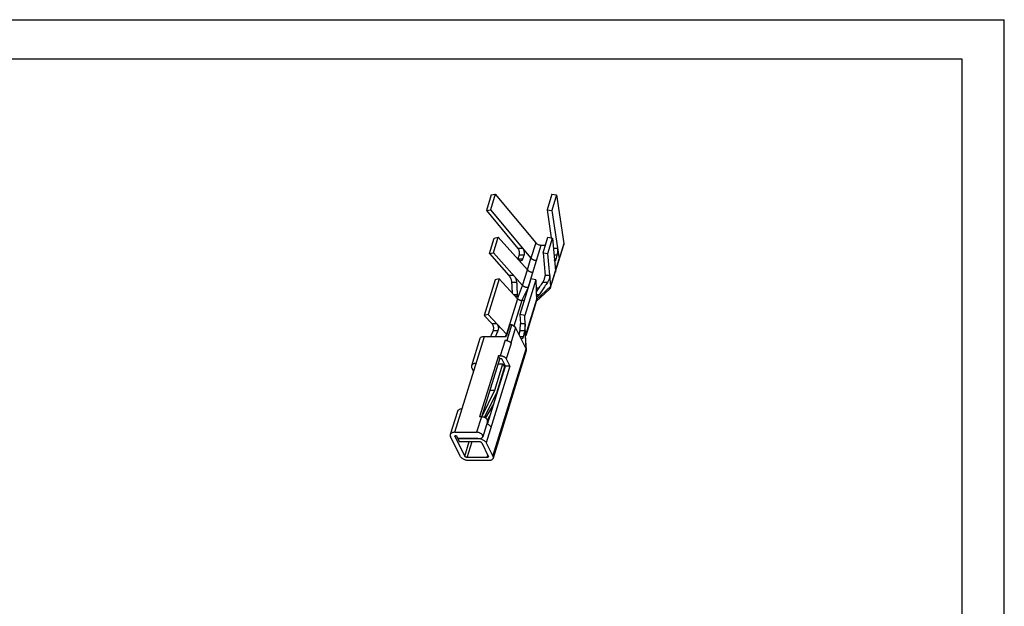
# Model space of a CAD drawing. Extents: x 0 to 420, y 0 to 297.
# Tile 10 of 10: x 171 to 420, y 148 to 297. Entities that reach past the tile are written whole.
import ezdxf

# ---------------------------------------------------------------- set-up
doc = ezdxf.new("R2010")
doc.units = 0
doc.header["$LTSCALE"] = 23.1
doc.layers.get('0').update_dxf_attribs({"linetype": 'CONTINUOUS'})

msp = doc.modelspace()

# ---------------------------------------------------------------- linework, layer by layer
at = {"color": 7, "linetype": 'CONTINUOUS'}
for p, q in [((0, 297), (420, 297)), ((420, 0), (420, 297)), ((17.78, 287.08), (409.21, 287.08)), ((409.21, 287.08), (409.21, 9.23)), ((289.99, 252.65), (288.78, 248.73)), ((291.03, 252.83), (289.81, 248.91)), ((289.99, 252.65), (291.03, 252.83)), ((291.03, 252.83), (301.26, 240.53)), ((305.36, 252.83), (304.15, 248.91)), ((305.36, 252.83), (306.57, 252.65)), ((306.57, 252.65), (305.36, 248.73)), ((306.57, 252.65), (308.4, 240.36)), ((288.78, 248.73), (289.81, 248.91)), ((288.78, 248.73), (296.78, 239.12)), ((289.81, 248.91), (300.05, 236.61)), ((304.15, 248.91), (305.21, 241.79)), ((304.15, 248.91), (305.36, 248.73)), ((305.36, 248.73), (307.19, 236.44)), ((289.55, 237.81), (290.76, 241.73)), ((290.56, 238.01), (291.77, 241.93)), ((290.76, 241.73), (291.77, 241.93)), ((291.77, 241.93), (299.17, 233.65)), ((299.35, 229.16), (302.68, 239.93)), ((301.26, 240.53), (300.05, 236.61)), ((302.68, 239.93), (303.73, 239.93)), ((303.14, 238.01), (304.35, 241.93)), ((304.35, 241.93), (305.56, 241.73)), ((304.35, 237.81), (305.56, 241.73)), ((305.04, 229.2), (308.37, 239.97)), ((305.56, 241.73), (306.29, 233.44)), ((308.4, 240.36), (307.19, 236.44)), ((308.4, 240.36), (308.37, 239.97)), ((289.55, 237.81), (290.56, 238.01)), ((289.55, 237.81), (294.5, 232.26)), ((297.96, 229.73), (290.56, 238.01)), ((297.97, 239.12), (296.78, 239.12)), ((298.28, 237.36), (297.1, 237.36)), ((303.14, 238.01), (303.64, 232.26)), ((303.14, 238.01), (304.35, 237.81)), ((305.08, 229.53), (304.35, 237.81)), ((306.79, 239.12), (305.79, 239.12)), ((306.63, 237.36), (305.94, 237.36)), ((297.94, 236.38), (296.76, 236.38)), ((299.17, 233.65), (300.05, 236.61)), ((306.37, 236.38), (306.03, 236.38)), ((306.29, 233.44), (307.19, 236.44)), ((295.7, 232.26), (294.5, 232.26)), ((297.96, 229.73), (299.17, 233.65)), ((304.84, 232.26), (303.64, 232.26)), ((305.08, 229.53), (306.29, 233.44)), ((291.02, 231.15), (288.24, 222.14)), ((292.02, 231.37), (289.23, 222.36)), ((292.02, 231.37), (291.02, 231.15)), ((292.02, 231.37), (296.68, 226.37)), ((296.43, 230.51), (295.24, 230.51)), ((296.68, 226.37), (297.96, 229.73)), ((300.05, 231.37), (297.27, 222.36)), ((301.27, 231.15), (298.48, 222.14)), ((301.27, 231.15), (300.05, 231.37)), ((301.27, 231.15), (301.5, 226.15)), ((301.5, 226.15), (305.08, 229.53)), ((304.26, 230.51), (303.06, 230.51)), ((296.6, 227.38), (295.75, 227.38)), ((297.78, 225.93), (299.35, 229.16)), ((301.36, 229.16), (302.16, 229.16)), ((301.41, 225.69), (304.79, 228.8)), ((302.16, 227.38), (301.45, 227.38)), ((296.68, 226.37), (293.9, 217.37)), ((297.78, 225.93), (295.76, 219.39)), ((298.37, 225.93), (297.78, 225.93)), ((301.5, 226.15), (298.72, 217.14)), ((301.47, 225.89), (298.73, 217)), ((289.23, 222.36), (288.24, 222.14)), ((288.24, 222.14), (290.21, 220.03)), ((293.9, 217.37), (289.23, 222.36)), ((297.27, 222.36), (297.38, 220.03)), ((298.48, 222.14), (297.27, 222.36)), ((298.72, 217.14), (298.48, 222.14)), ((291.41, 220.03), (290.21, 220.03)), ((294.7, 219.77), (293.79, 216.83)), ((294.04, 215.85), (295.25, 219.77)), ((295.25, 219.77), (294.7, 219.77)), ((296.19, 219.07), (295.25, 219.77)), ((298.58, 220.03), (297.38, 220.03)), ((291.67, 218.27), (290.51, 218.27)), ((293.58, 216.83), (293.9, 217.37)), ((296.19, 219.07), (294.98, 215.15)), ((298.82, 213.71), (296.19, 219.07)), ((297.3, 218.39), (297, 217.43)), ((298.44, 218.27), (297.28, 218.27)), ((298.82, 213.71), (298.72, 217.14)), ((280.76, 192.55), (288.27, 216.83)), ((287.13, 216.26), (285.01, 209.41)), ((288.27, 216.83), (293.79, 216.83)), ((293.49, 215.85), (292.28, 211.93)), ((293.49, 215.85), (294.04, 215.85)), ((295.02, 215.07), (293.81, 211.16)), ((294.04, 215.85), (294.24, 215.7)), ((294.97, 215.16), (294.98, 215.15)), ((294.98, 215.15), (295.02, 215.07)), ((298.1, 216.71), (297.35, 216.71)), ((290.41, 186.49), (298.82, 213.71)), ((298.88, 213.19), (290.47, 185.97)), ((298.91, 213.41), (298.82, 213.71)), ((298.88, 213.19), (298.91, 213.41)), ((291.82, 211.93), (287.04, 196.46)), ((287.66, 196.47), (292.2, 211.16)), ((290.92, 203.23), (292.98, 209.89)), ((291.81, 209.89), (292.98, 209.89)), ((292.28, 211.93), (291.82, 211.93)), ((292.2, 211.16), (291.82, 211.93)), ((292.66, 211.16), (292.2, 211.16)), ((293.58, 209.29), (292.66, 211.16)), ((292.98, 209.89), (293.36, 209.12)), ((293.81, 211.16), (294.73, 209.29)), ((285.07, 208.89), (285.52, 207.96)), ((294.73, 209.29), (288.74, 189.91)), ((289.04, 194.62), (293.58, 209.29)), ((293.36, 209.12), (291.3, 202.46)), ((292.92, 207.69), (292.98, 207.69)), ((293.19, 208.05), (292.98, 207.69)), ((293.23, 208.69), (293.39, 208.69)), ((294.73, 209.29), (293.58, 209.29)), ((292.65, 206.75), (292.39, 205.46)), ((292.63, 206.75), (292.65, 206.75)), ((287.66, 196.47), (290.92, 203.23)), ((288.32, 196.28), (291.3, 202.46)), ((289.75, 203.23), (290.92, 203.23)), ((290.61, 199.7), (288.54, 196.17)), ((290.74, 201.31), (291.11, 201.31)), ((281.44, 197.85), (279.62, 191.98)), ((287.5, 196.46), (286.29, 192.55)), ((287.5, 196.46), (287.04, 196.46)), ((289.07, 195.32), (287.86, 191.4)), ((289.05, 195.62), (289.68, 196.69)), ((280.76, 192.55), (286.29, 192.55)), ((282.12, 186.49), (279.68, 191.46)), ((280.83, 191.46), (280.91, 191.72)), ((283.27, 186.49), (280.83, 191.46)), ((281.14, 191.77), (281.52, 191)), ((281.52, 191), (287.05, 191)), ((286.59, 190.99), (281.52, 190.99)), ((281.52, 190.99), (281.91, 190.22)), ((281.91, 190.22), (286.97, 190.22)), ((283.27, 186.49), (284.43, 190.22)), ((283.89, 186.18), (285.14, 190.22)), ((287.58, 189.91), (289.26, 186.49)), ((288.74, 189.91), (290.41, 186.49)), ((288.95, 186.18), (283.89, 186.18)), ((289.33, 185.4), (284.27, 185.4)), ((288.95, 186.18), (289.13, 186.75))]:
    msp.add_line(p, q, dxfattribs=at)
msp.add_lwpolyline([(298.91, 213.41), (298.84, 214.54), (298.77, 215.84), (298.72, 217.14)], dxfattribs=at)
for points, knots in [([(301.26, 240.53), (301.34, 240.44), (301.53, 240.27), (301.88, 240.08), (302.27, 239.96), (302.55, 239.93), (302.68, 239.93)], [0, 0, 0, 0, 0.226459, 0.480503, 0.744913, 1, 1, 1, 1]), ([(296.76, 236.38), (296.79, 236.49), (296.87, 236.71), (296.98, 237.03), (297.06, 237.25), (297.1, 237.36)], [0, 0, 0, 0, 0.327172, 0.660501, 1, 1, 1, 1]), ([(297.1, 237.36), (297.12, 237.43), (297.16, 237.58), (297.18, 237.81), (297.18, 238.05), (297.15, 238.29), (297.09, 238.53), (297.01, 238.75), (296.91, 238.95), (296.83, 239.07), (296.78, 239.12)], [0, 0, 0, 0, 0.116736, 0.242818, 0.374592, 0.508679, 0.641284, 0.76954, 0.888453, 1, 1, 1, 1]), ([(298.28, 237.36), (298.24, 237.25), (298.17, 237.03), (298.06, 236.71), (297.98, 236.49), (297.94, 236.38)], [0, 0, 0, 0, 0.338774, 0.672103, 1, 1, 1, 1]), ([(297.97, 239.12), (298.01, 239.07), (298.09, 238.95), (298.19, 238.75), (298.27, 238.53), (298.33, 238.29), (298.36, 238.05), (298.36, 237.81), (298.34, 237.58), (298.31, 237.43), (298.28, 237.36)], [0, 0, 0, 0, 0.111953, 0.231618, 0.36039, 0.493197, 0.627023, 0.758202, 0.883664, 1, 1, 1, 1]), ([(306.63, 237.36), (306.6, 237.25), (306.54, 237.03), (306.46, 236.71), (306.4, 236.49), (306.37, 236.38)], [0, 0, 0, 0, 0.339995, 0.673333, 1, 1, 1, 1]), ([(306.79, 239.12), (306.8, 239.06), (306.81, 238.94), (306.81, 238.75), (306.81, 238.53), (306.79, 238.29), (306.77, 238.05), (306.73, 237.81), (306.69, 237.58), (306.65, 237.43), (306.63, 237.36)], [0, 0, 0, 0, 0.095692, 0.206249, 0.331989, 0.46678, 0.606362, 0.745364, 0.878554, 1, 1, 1, 1]), ([(297.41, 235.91), (297.39, 235.91), (297.32, 235.92), (297.19, 235.96), (297.04, 236.05), (296.95, 236.13), (296.91, 236.18)], [0, 0, 0, 0, 0.112187, 0.377536, 0.671234, 1, 1, 1, 1]), ([(297.94, 236.38), (297.92, 236.32), (297.87, 236.21), (297.77, 236.06), (297.64, 235.96), (297.52, 235.92), (297.44, 235.91), (297.41, 235.91)], [0, 0, 0, 0, 0.25921, 0.490661, 0.698657, 0.89312, 1, 1, 1, 1]), ([(301.47, 236.01), (301.34, 236.01), (301.14, 236.03), (300.88, 236.1), (300.69, 236.17), (300.5, 236.26), (300.33, 236.36), (300.18, 236.48), (300.09, 236.57), (300.05, 236.61)], [0, 0, 0, 0, 0.249351, 0.37765, 0.506797, 0.635264, 0.761246, 0.88316, 1, 1, 1, 1]), ([(306.14, 235.91), (306.13, 235.91), (306.11, 235.92), (306.08, 235.97), (306.06, 236.06), (306.05, 236.14), (306.05, 236.18)], [0, 0, 0, 0, 0.059269, 0.244243, 0.554089, 1, 1, 1, 1]), ([(306.37, 236.38), (306.35, 236.32), (306.32, 236.22), (306.27, 236.07), (306.22, 235.98), (306.18, 235.92), (306.15, 235.91), (306.14, 235.91)], [0, 0, 0, 0, 0.346931, 0.626254, 0.829581, 0.956909, 1, 1, 1, 1]), ([(307.16, 236.05), (307.16, 236.05), (307.17, 236.09), (307.19, 236.17), (307.2, 236.3), (307.19, 236.39), (307.19, 236.44)], [0, 0, 0, 0, 0.005949, 0.324266, 0.653483, 1, 1, 1, 1]), ([(295.24, 230.51), (295.24, 230.58), (295.22, 230.73), (295.17, 230.95), (295.1, 231.19), (295.01, 231.43), (294.9, 231.66), (294.78, 231.89), (294.65, 232.09), (294.55, 232.21), (294.5, 232.26)], [0, 0, 0, 0, 0.109194, 0.230259, 0.359396, 0.493117, 0.627704, 0.75949, 0.884997, 1, 1, 1, 1]), ([(295.7, 232.26), (295.74, 232.21), (295.84, 232.09), (295.97, 231.89), (296.09, 231.66), (296.2, 231.43), (296.29, 231.19), (296.36, 230.95), (296.41, 230.73), (296.43, 230.58), (296.43, 230.51)], [0, 0, 0, 0, 0.115201, 0.241065, 0.373096, 0.507762, 0.641334, 0.770178, 0.890963, 1, 1, 1, 1]), ([(299.17, 233.65), (299.21, 233.61), (299.29, 233.53), (299.43, 233.42), (299.59, 233.32), (299.77, 233.24), (299.96, 233.17), (300.16, 233.11), (300.36, 233.08), (300.5, 233.07), (300.56, 233.07)], [0, 0, 0, 0, 0.103069, 0.217288, 0.341163, 0.472054, 0.606911, 0.742173, 0.874261, 1, 1, 1, 1]), ([(303.06, 230.51), (303.11, 230.58), (303.19, 230.72), (303.31, 230.95), (303.41, 231.18), (303.5, 231.42), (303.57, 231.66), (303.62, 231.88), (303.65, 232.08), (303.65, 232.21), (303.64, 232.26)], [0, 0, 0, 0, 0.131078, 0.26853, 0.407809, 0.54506, 0.676409, 0.798212, 0.907291, 1, 1, 1, 1]), ([(304.84, 232.26), (304.84, 232.21), (304.84, 232.08), (304.81, 231.88), (304.76, 231.66), (304.7, 231.42), (304.61, 231.18), (304.5, 230.95), (304.39, 230.72), (304.3, 230.58), (304.26, 230.51)], [0, 0, 0, 0, 0.092862, 0.202161, 0.324261, 0.455759, 0.592937, 0.731961, 0.869124, 1, 1, 1, 1]), ([(306.29, 233.44), (306.29, 233.41), (306.29, 233.33), (306.28, 233.22), (306.26, 233.15), (306.25, 233.11)], [0, 0, 0, 0, 0.335162, 0.669721, 1, 1, 1, 1]), ([(295.38, 227.77), (295.37, 227.97), (295.34, 228.51), (295.29, 229.43), (295.26, 230.14), (295.24, 230.51)], [0, 0, 0, 0, 0.215981, 0.597526, 1, 1, 1, 1]), ([(296.43, 230.51), (296.45, 230.14), (296.49, 229.42), (296.54, 228.38), (296.58, 227.7), (296.6, 227.38)], [0, 0, 0, 0, 0.352727, 0.686069, 1, 1, 1, 1]), ([(299.35, 229.16), (299.28, 229.16), (299.13, 229.17), (298.91, 229.21), (298.69, 229.27), (298.47, 229.36), (298.28, 229.46), (298.1, 229.59), (298, 229.68), (297.96, 229.73)], [0, 0, 0, 0, 0.141777, 0.289401, 0.439339, 0.588275, 0.733101, 0.871113, 1, 1, 1, 1]), ([(301.41, 228.05), (301.48, 228.15), (301.79, 228.6), (302.34, 229.42), (302.82, 230.14), (303.06, 230.51)], [0, 0, 0, 0, 0.126093, 0.551056, 1, 1, 1, 1]), ([(304.26, 230.51), (304.01, 230.14), (303.53, 229.42), (302.84, 228.38), (302.38, 227.7), (302.16, 227.38)], [0, 0, 0, 0, 0.35106, 0.684384, 1, 1, 1, 1]), ([(305.04, 229.2), (305.05, 229.22), (305.08, 229.33), (305.08, 229.44), (305.08, 229.53)], [0, 0, 0, 0, 0.266032, 1, 1, 1, 1]), ([(296.37, 226.9), (296.37, 226.9), (296.32, 226.9), (296.22, 226.94), (296.08, 227.03), (295.99, 227.12), (295.94, 227.17)], [0, 0, 0, 0, 0.020875, 0.276599, 0.600993, 1, 1, 1, 1]), ([(296.6, 227.38), (296.6, 227.31), (296.6, 227.19), (296.57, 227.03), (296.49, 226.92), (296.41, 226.9), (296.37, 226.9)], [0, 0, 0, 0, 0.344436, 0.618183, 0.826956, 1, 1, 1, 1]), ([(301.62, 226.9), (301.62, 226.9), (301.59, 226.9), (301.52, 226.93), (301.47, 227.04), (301.46, 227.12), (301.46, 227.17)], [0, 0, 0, 0, 0.023456, 0.280591, 0.584202, 1, 1, 1, 1]), ([(302.16, 227.38), (302.11, 227.31), (302.02, 227.18), (301.88, 227.03), (301.75, 226.93), (301.66, 226.9), (301.62, 226.9)], [0, 0, 0, 0, 0.341664, 0.632972, 0.855628, 1, 1, 1, 1]), ([(304.79, 228.8), (304.81, 228.82), (304.89, 228.9), (304.98, 229.03), (305.03, 229.15), (305.04, 229.2)], [0, 0, 0, 0, 0.179703, 0.689337, 1, 1, 1, 1]), ([(296.68, 226.37), (296.72, 226.34), (296.8, 226.26), (296.94, 226.17), (297.09, 226.09), (297.26, 226.02), (297.43, 225.97), (297.61, 225.94), (297.73, 225.93), (297.78, 225.93)], [0, 0, 0, 0, 0.127207, 0.264408, 0.408836, 0.557532, 0.707627, 0.856042, 1, 1, 1, 1]), ([(301.5, 226.15), (301.51, 226.08), (301.5, 225.99), (301.48, 225.91), (301.47, 225.89)], [0, 0, 0, 0, 0.779769, 1, 1, 1, 1]), ([(290.51, 218.27), (290.54, 218.35), (290.59, 218.52), (290.63, 218.78), (290.63, 219.05), (290.58, 219.32), (290.5, 219.58), (290.38, 219.82), (290.27, 219.97), (290.21, 220.03)], [0, 0, 0, 0, 0.137361, 0.27675, 0.424968, 0.56933, 0.714532, 0.859961, 1, 1, 1, 1]), ([(291.41, 220.03), (291.47, 219.97), (291.56, 219.84), (291.67, 219.63), (291.75, 219.41), (291.8, 219.18), (291.81, 218.94), (291.8, 218.7), (291.75, 218.48), (291.7, 218.34), (291.67, 218.27)], [0, 0, 0, 0, 0.130722, 0.256301, 0.381329, 0.50602, 0.634466, 0.762167, 0.885493, 1, 1, 1, 1]), ([(297.28, 218.27), (297.29, 218.34), (297.31, 218.48), (297.33, 218.7), (297.35, 218.94), (297.36, 219.17), (297.38, 219.4), (297.38, 219.62), (297.39, 219.83), (297.38, 219.97), (297.38, 220.03)], [0, 0, 0, 0, 0.115211, 0.244037, 0.379761, 0.516155, 0.646117, 0.771557, 0.889598, 1, 1, 1, 1]), ([(298.58, 220.03), (298.59, 219.96), (298.59, 219.81), (298.58, 219.57), (298.56, 219.32), (298.54, 219.05), (298.52, 218.78), (298.49, 218.52), (298.46, 218.36), (298.44, 218.27)], [0, 0, 0, 0, 0.117815, 0.254817, 0.401233, 0.552785, 0.710912, 0.858783, 1, 1, 1, 1]), ([(289.93, 216.83), (289.98, 216.96), (290.09, 217.26), (290.29, 217.75), (290.43, 218.1), (290.51, 218.27)], [0, 0, 0, 0, 0.266661, 0.628473, 1, 1, 1, 1]), ([(291.67, 218.27), (291.59, 218.1), (291.43, 217.75), (291.23, 217.26), (291.11, 216.96), (291.06, 216.83)], [0, 0, 0, 0, 0.373801, 0.735535, 1, 1, 1, 1]), ([(297.09, 217.24), (297.12, 217.41), (297.19, 217.75), (297.25, 218.1), (297.28, 218.27)], [0, 0, 0, 0, 0.481671, 1, 1, 1, 1]), ([(298.44, 218.27), (298.41, 218.1), (298.34, 217.74), (298.22, 217.22), (298.14, 216.88), (298.1, 216.71)], [0, 0, 0, 0, 0.338988, 0.672271, 1, 1, 1, 1]), ([(287.13, 216.26), (287.13, 216.27), (287.16, 216.36), (287.28, 216.53), (287.54, 216.71), (287.88, 216.81), (288.13, 216.83), (288.27, 216.83)], [0, 0, 0, 0, 0.020955, 0.219213, 0.443248, 0.70384, 1, 1, 1, 1]), ([(293.49, 215.85), (293.57, 215.85), (293.74, 215.84), (294, 215.79), (294.16, 215.73), (294.24, 215.7)], [0, 0, 0, 0, 0.323396, 0.659967, 1, 1, 1, 1]), ([(294.24, 215.7), (294.32, 215.67), (294.47, 215.6), (294.68, 215.47), (294.85, 215.33), (294.94, 215.22), (294.97, 215.16)], [0, 0, 0, 0, 0.275244, 0.538143, 0.781731, 1, 1, 1, 1]), ([(294.97, 215.16), (294.98, 215.15), (295, 215.12), (295.01, 215.09), (295.02, 215.07)], [0, 0, 0, 0, 0.505786, 1, 1, 1, 1]), ([(297.76, 216.23), (297.75, 216.23), (297.7, 216.24), (297.62, 216.28), (297.52, 216.38), (297.48, 216.46), (297.45, 216.5)], [0, 0, 0, 0, 0.091712, 0.337349, 0.637214, 1, 1, 1, 1]), ([(298.1, 216.71), (298.09, 216.65), (298.05, 216.54), (297.99, 216.4), (297.92, 216.29), (297.83, 216.24), (297.78, 216.23), (297.76, 216.23)], [0, 0, 0, 0, 0.297495, 0.546574, 0.747624, 0.911569, 1, 1, 1, 1]), ([(286.15, 209.98), (286.05, 209.98), (285.85, 209.96), (285.58, 209.9), (285.34, 209.81), (285.16, 209.67), (285.06, 209.53), (285.02, 209.44), (285.01, 209.41)], [0, 0, 0, 0, 0.22495, 0.430744, 0.615476, 0.780339, 0.930571, 1, 1, 1, 1]), ([(292.28, 211.93), (292.33, 211.93), (292.45, 211.93), (292.62, 211.91), (292.79, 211.87), (292.96, 211.81), (293.13, 211.75), (293.28, 211.67), (293.42, 211.58), (293.55, 211.48), (293.66, 211.38), (293.75, 211.27), (293.79, 211.2), (293.81, 211.16)], [0, 0, 0, 0, 0.093658, 0.190476, 0.289373, 0.388753, 0.487587, 0.584178, 0.677654, 0.766572, 0.85035, 0.928177, 1, 1, 1, 1]), ([(285.01, 209.41), (285, 209.37), (284.98, 209.27), (284.99, 209.09), (285.04, 208.96), (285.07, 208.89)], [0, 0, 0, 0, 0.192661, 0.577271, 1, 1, 1, 1]), ([(292.98, 207.69), (292.93, 207.6), (292.84, 207.41), (292.73, 207.1), (292.68, 206.87), (292.65, 206.75)], [0, 0, 0, 0, 0.29432, 0.629568, 1, 1, 1, 1]), ([(282.58, 198.42), (282.47, 198.42), (282.28, 198.41), (282.01, 198.35), (281.77, 198.25), (281.59, 198.12), (281.49, 197.97), (281.45, 197.88), (281.44, 197.85)], [0, 0, 0, 0, 0.22495, 0.430744, 0.615476, 0.780339, 0.930571, 1, 1, 1, 1]), ([(289.07, 195.32), (289.07, 195.33), (289.09, 195.39), (289.09, 195.52), (289.03, 195.7), (288.91, 195.87), (288.75, 196.04), (288.54, 196.18), (288.3, 196.3), (288.04, 196.39), (287.77, 196.45), (287.59, 196.46), (287.5, 196.46)], [0, 0, 0, 0, 0.015083, 0.090768, 0.17449, 0.269823, 0.377311, 0.495282, 0.620624, 0.749382, 0.877246, 1, 1, 1, 1]), ([(289.95, 193.82), (289.91, 193.9), (289.81, 194.05), (289.62, 194.25), (289.38, 194.44), (289.12, 194.58), (288.95, 194.66), (288.88, 194.69)], [0, 0, 0, 0, 0.179062, 0.37842, 0.596133, 0.828219, 1, 1, 1, 1]), ([(280.76, 192.55), (280.66, 192.55), (280.46, 192.54), (280.19, 192.48), (279.96, 192.38), (279.78, 192.24), (279.67, 192.1), (279.63, 192.01), (279.62, 191.98)], [0, 0, 0, 0, 0.22495, 0.430744, 0.615476, 0.780339, 0.930571, 1, 1, 1, 1]), ([(287.86, 191.4), (287.87, 191.43), (287.89, 191.53), (287.86, 191.69), (287.76, 191.88), (287.61, 192.06), (287.4, 192.22), (287.14, 192.36), (286.87, 192.47), (286.58, 192.53), (286.38, 192.55), (286.29, 192.55)], [0, 0, 0, 0, 0.043622, 0.128082, 0.224226, 0.334535, 0.457976, 0.591199, 0.729494, 0.867528, 1, 1, 1, 1]), ([(279.62, 191.98), (279.61, 191.94), (279.59, 191.84), (279.6, 191.66), (279.65, 191.53), (279.68, 191.46)], [0, 0, 0, 0, 0.192661, 0.577271, 1, 1, 1, 1]), ([(280.83, 191.46), (280.82, 191.48), (280.81, 191.53), (280.81, 191.59), (280.82, 191.61)], [0, 0, 0, 0, 0.554391, 1, 1, 1, 1]), ([(280.82, 191.61), (280.82, 191.61), (280.83, 191.64), (280.86, 191.69), (280.94, 191.74), (281.03, 191.76), (281.1, 191.77), (281.14, 191.77)], [0, 0, 0, 0, 0.020955, 0.219213, 0.443248, 0.70384, 1, 1, 1, 1]), ([(286.59, 190.99), (286.7, 190.99), (286.92, 190.98), (287.25, 190.92), (287.58, 190.82), (287.88, 190.68), (288.17, 190.52), (288.41, 190.33), (288.6, 190.13), (288.7, 189.98), (288.74, 189.91)], [0, 0, 0, 0, 0.129668, 0.264546, 0.401256, 0.536278, 0.666224, 0.788122, 0.899743, 1, 1, 1, 1]), ([(286.97, 190.22), (287.01, 190.22), (287.1, 190.21), (287.22, 190.18), (287.34, 190.13), (287.44, 190.07), (287.53, 189.99), (287.57, 189.93), (287.58, 189.91)], [0, 0, 0, 0, 0.174233, 0.355761, 0.536376, 0.707995, 0.863867, 1, 1, 1, 1]), ([(287.05, 191), (287.14, 191), (287.3, 191.01), (287.53, 191.07), (287.72, 191.18), (287.82, 191.3), (287.85, 191.38), (287.86, 191.4)], [0, 0, 0, 0, 0.274448, 0.518941, 0.731791, 0.919465, 1, 1, 1, 1]), ([(284.27, 185.4), (284.16, 185.4), (283.94, 185.41), (283.61, 185.48), (283.28, 185.58), (282.97, 185.71), (282.69, 185.87), (282.45, 186.06), (282.26, 186.26), (282.16, 186.41), (282.12, 186.49)], [0, 0, 0, 0, 0.129668, 0.264546, 0.401256, 0.536278, 0.666224, 0.788122, 0.899743, 1, 1, 1, 1]), ([(283.89, 186.18), (283.85, 186.18), (283.76, 186.18), (283.64, 186.21), (283.52, 186.26), (283.41, 186.33), (283.33, 186.4), (283.29, 186.46), (283.27, 186.49)], [0, 0, 0, 0, 0.174233, 0.355761, 0.536376, 0.707995, 0.863867, 1, 1, 1, 1]), ([(289.28, 186.34), (289.28, 186.34), (289.27, 186.31), (289.24, 186.26), (289.16, 186.21), (289.06, 186.18), (288.99, 186.18), (288.95, 186.18)], [0, 0, 0, 0, 0.020955, 0.219213, 0.443248, 0.70384, 1, 1, 1, 1]), ([(289.26, 186.49), (289.27, 186.46), (289.29, 186.41), (289.29, 186.36), (289.28, 186.34)], [0, 0, 0, 0, 0.554391, 1, 1, 1, 1]), ([(290.47, 185.97), (290.46, 185.94), (290.43, 185.85), (290.32, 185.71), (290.14, 185.57), (289.9, 185.47), (289.63, 185.41), (289.44, 185.4), (289.33, 185.4)], [0, 0, 0, 0, 0.069429, 0.219661, 0.384524, 0.569256, 0.77505, 1, 1, 1, 1]), ([(290.41, 186.49), (290.45, 186.42), (290.5, 186.28), (290.5, 186.1), (290.48, 186), (290.47, 185.97)], [0, 0, 0, 0, 0.422729, 0.807339, 1, 1, 1, 1])]:
    msp.add_open_spline(points, degree=3, knots=knots, dxfattribs=at)
for points in [[(296.75, 236.36), (296.75, 236.37), (296.75, 236.38), (296.76, 236.38)], [(293.94, 217.32), (293.93, 217.34), (293.91, 217.35), (293.9, 217.37)]]:
    msp.add_open_spline(points, degree=3, dxfattribs=at)

doc.saveas('drawing.dxf')
